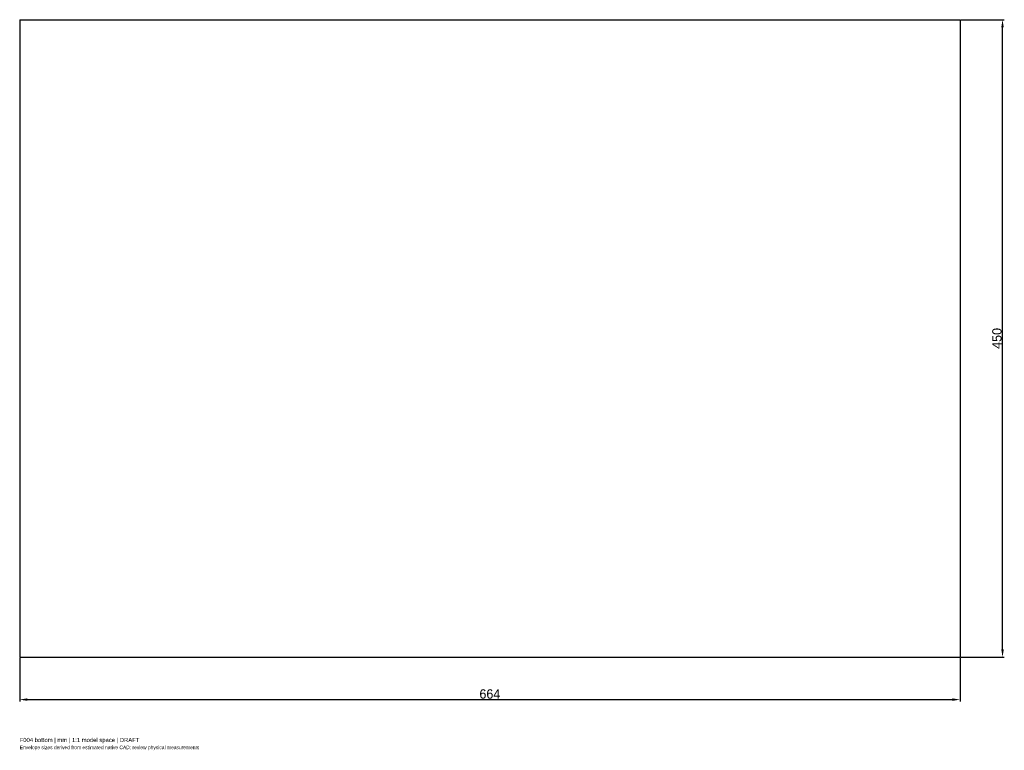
# Model space of a CAD drawing. Header units: millimetres. Extents: x -332 to 363, y -291 to 225.
import ezdxf

# ---------------------------------------------------------------- set-up
doc = ezdxf.new("R2010")
doc.units = ezdxf.units.MM
doc.linetypes.add('HIDDEN', pattern=[9.525, 6.35, -3.175])
for name, color, linetype in [('ANNOTATIONS', 7, 'Continuous'), ('DIMENSIONS', 7, 'Continuous'), ('HIDDEN', 8, 'HIDDEN'), ('VISIBLE', 7, 'Continuous')]:
    doc.layers.add(name, color=color, linetype=linetype)
doc.dimstyles.get("Standard").update_dxf_attribs({"dimtxt": 2.5, "dimasz": 2.5, "dimexe": 1.25, "dimexo": 0.625, "dimtad": 1, "dimcen": 2.5, "dimazin": 3, "dimtfac": 1, "dimtmove": 0, "dimatfit": 3})

msp = doc.modelspace()

# ---------------------------------------------------------------- linework, layer by layer
at = {"layer": 'HIDDEN'}
for p, q in [((-332, 225), (-332, -225)), ((-332, 225), (332, 225)), ((332, 225), (332, -225)), ((-332, -225), (332, -225))]:
    msp.add_line(p, q, dxfattribs=at)
at = {"layer": 'VISIBLE'}
for p, q in [((-332, 225), (-332, -225)), ((-332, 225), (332, 225)), ((332, 225), (332, -225)), ((-332, -225), (332, -225))]:
    msp.add_line(p, q, dxfattribs=at)

# ---------------------------------------------------------------- texts
at = {"layer": 'ANNOTATIONS'}
for s, height, p in [('F004 bottom | mm | 1:1 model space | DRAFT', 3, (-332, -285)), ('Envelope sizes derived from estimated native CAD; review physical measurements', 2.5, (-332, -290))]:
    msp.add_text(s, height=height, dxfattribs=at).set_placement(p)

# ---------------------------------------------------------------- dimensions: what is measured, and where the dimension line sits
at = {"layer": 'DIMENSIONS'}
msp.add_linear_dim(base=(362, -225), p1=(332, -225), p2=(332, 225), angle=90, dimstyle='Standard', override={"dimtxt": 6.6, "dimasz": 5.4, "dimtad": 1, "dimdec": 2}, dxfattribs=at).render()
msp.add_linear_dim(base=(-332, -255), p1=(-332, -225), p2=(332, -225), dimstyle='Standard', override={"dimtxt": 6.6, "dimasz": 5.4, "dimtad": 1, "dimdec": 2}, dxfattribs=at).render()

doc.saveas('drawing.dxf')
